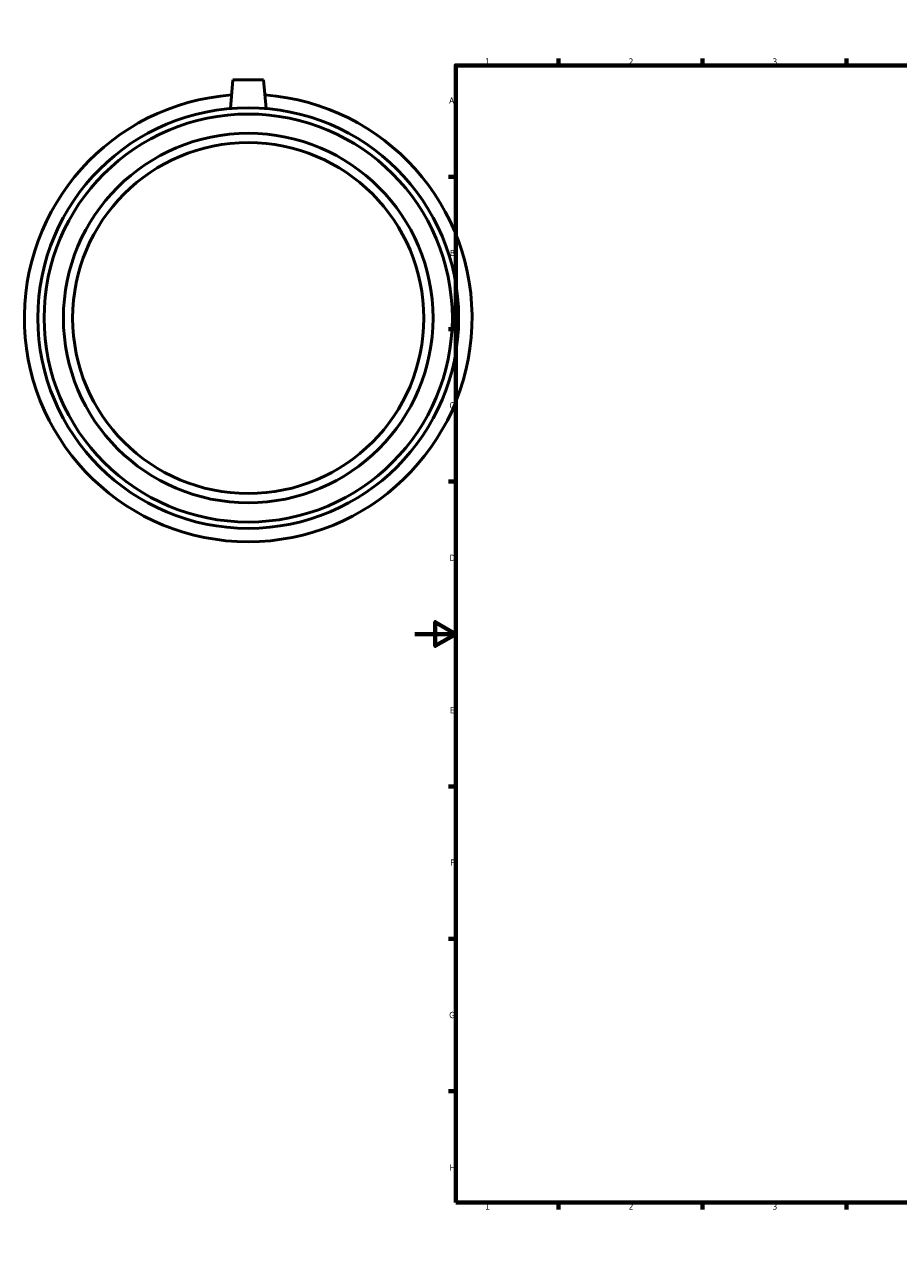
# Model space of a CAD drawing. Header units: millimetres. Extents: x -190 to 1077, y -242 to 1163.
# Tile 1 of 5: x -190 to 236, y 0 to 594. Entities that reach past the tile are written whole.
import ezdxf

# ---------------------------------------------------------------- set-up
doc = ezdxf.new("R2010")
doc.units = ezdxf.units.MM
doc.layers.add('Border (ANSI)', color=7, linetype='Continuous', lineweight=70)
doc.layers.add('Visible (ANSI)', color=7, linetype='Continuous', lineweight=50)
doc.styles.add('Note Text (ANSI)', font='tahoma.ttf')

# ---------------------------------------------------------------- blocks, each defined once
blk = doc.blocks.new('Borders Default Border')
at = {"layer": 'Border (ANSI)'}
for p, q in [((70.08, 574), (70.08, 577.45)), ((140.17, 574), (140.17, 577.45)), ((210.25, 574), (210.25, 577.45)), ((280.33, 574), (280.33, 577.45)), ((350.42, 574), (350.42, 577.45)), ((490.58, 574), (490.58, 577.45)), ((560.67, 574), (560.67, 577.45)), ((630.75, 574), (630.75, 577.45)), ((700.83, 574), (700.83, 577.45)), ((770.92, 574), (770.92, 577.45)), ((20, 519.75), (16.55, 519.75)), ((821, 519.75), (824.45, 519.75)), ((20, 445.5), (16.55, 445.5)), ((821, 445.5), (824.45, 445.5)), ((20, 371.25), (16.55, 371.25)), ((821, 371.25), (824.45, 371.25)), ((20, 222.75), (16.55, 222.75)), ((821, 222.75), (824.45, 222.75)), ((20, 148.5), (16.55, 148.5)), ((821, 148.5), (824.45, 148.5)), ((20, 74.25), (16.55, 74.25)), ((821, 74.25), (824.45, 74.25)), ((70.08, 20), (70.08, 16.55)), ((140.17, 20), (140.17, 16.55)), ((210.25, 20), (210.25, 16.55)), ((280.33, 20), (280.33, 16.55)), ((350.42, 20), (350.42, 16.55)), ((490.58, 20), (490.58, 16.55)), ((560.67, 20), (560.67, 16.55)), ((630.75, 20), (630.75, 16.55)), ((700.83, 20), (700.83, 16.55)), ((770.92, 20), (770.92, 16.55))]:
    blk.add_line(p, q, dxfattribs=at)
at = {"layer": 'Border (ANSI)', "flags": 128}
for points in [[(420.5, 594), (420.5, 574), (414.73, 584), (426.27, 584), (420.5, 574)], [(20, 20), (20, 574), (821, 574), (821, 20), (20, 20)], [(0, 297), (20, 297), (10, 302.77), (10, 291.23), (20, 297)], [(841, 297), (821, 297), (831, 302.77), (831, 291.23), (821, 297)], [(420.5, 0), (420.5, 20), (414.73, 10), (426.27, 10), (420.5, 20)]]:
    blk.add_lwpolyline(points, dxfattribs=at)
at = {"layer": 'Border (ANSI)', "color": 230, "true_color": 0xff0080, "attachment_point": 7, "style": 'Note Text (ANSI)'}
for s, insert, char_height in [('1', (34.35, 574.4), 3.05), ('2', (104.2, 574.4), 3.05), ('3', (174.26, 574.34), 3.05), ('4', (244.23, 574.4), 3.05), ('5', (314.48, 574.34), 3.05), ('6', (384.49, 574.34), 3.05), ('7', (454.6, 574.4), 3.05), ('8', (524.63, 574.33), 3.05), ('9', (594.7, 574.34), 3.05), ('10', (663.96, 574.34), 3.048), ('11', (734.04, 574.4), 3.048), ('12', (804.13, 574.4), 3.048), ('A', (16.78, 555.35), 3.05), ('A', (821.63, 555.35), 3.05), ('B', (17.15, 481.1), 3.05), ('B', (821.99, 481.1), 3.05), ('C', (16.95, 406.8), 3.05), ('C', (821.8, 406.8), 3.05), ('D', (16.96, 332.6), 3.05), ('D', (821.81, 332.6), 3.05), ('E', (17.21, 258.35), 3.05), ('E', (822.05, 258.35), 3.05), ('F', (17.29, 184.1), 3.05), ('F', (822.14, 184.1), 3.05), ('G', (16.81, 109.79), 3.05), ('G', (821.66, 109.79), 3.05), ('H', (16.97, 35.6), 3.05), ('H', (821.81, 35.6), 3.05), ('1', (34.35, 16.55), 3.05), ('2', (104.2, 16.55), 3.05), ('3', (174.26, 16.49), 3.05), ('4', (244.23, 16.55), 3.05), ('5', (314.48, 16.49), 3.05), ('6', (384.49, 16.49), 3.05), ('7', (454.6, 16.55), 3.05), ('8', (524.63, 16.48), 3.05), ('9', (594.7, 16.49), 3.05), ('10', (663.96, 16.49), 3.048), ('11', (734.04, 16.55), 3.048), ('12', (804.13, 16.55), 3.048)]:
    blk.add_mtext(s, dxfattribs=dict(at, insert=insert, char_height=char_height))

msp = doc.modelspace()

# ---------------------------------------------------------------- linework, layer by layer
at = {"layer": 'Visible (ANSI)'}
for p, q in [((-88.541, 566.927), (-89.759, 553.016)), ((-73.541, 566.927), (-88.541, 566.927)), ((-73.541, 566.927), (-72.324, 553.016))]:
    msp.add_line(p, q, dxfattribs=at)
for radius in [102.46, 99.386, 90, 85.5]:
    msp.add_circle((-81.041, 450.927), radius, dxfattribs=at)
msp.add_arc((-81.041, 450.927), 109, 94.282268, 85.717732, dxfattribs=at)

# ---------------------------------------------------------------- block references
msp.add_blockref('Borders Default Border', (0, 0))

doc.saveas('drawing.dxf')
